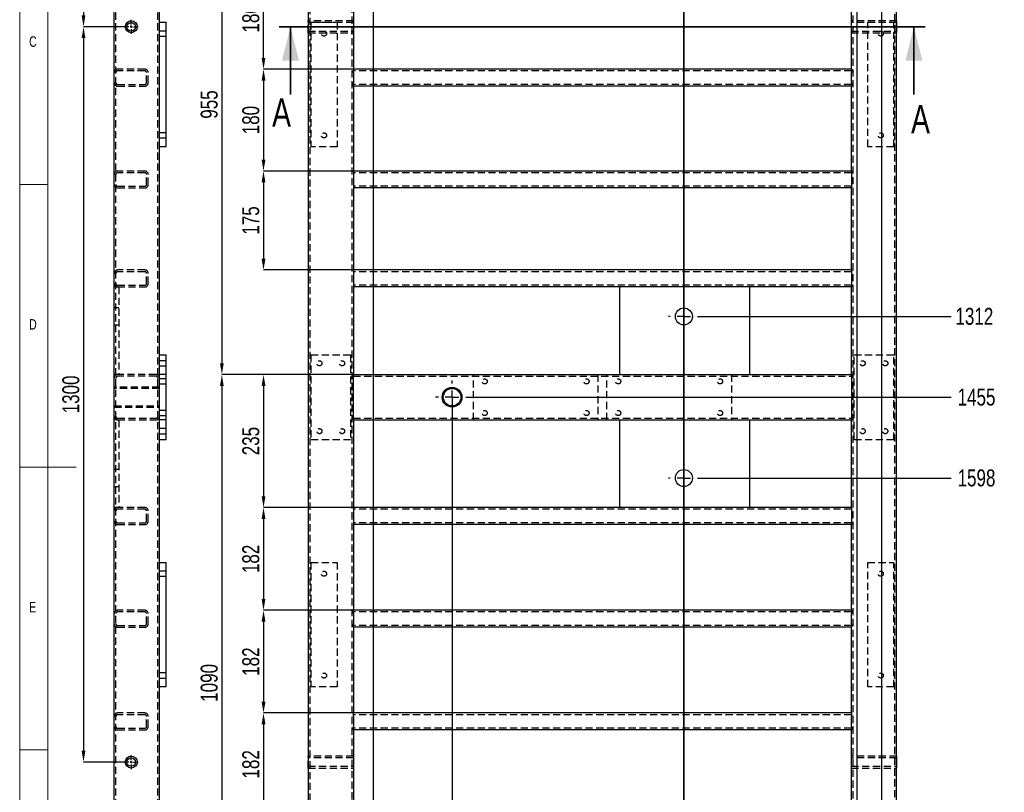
# Model space of a CAD drawing. Header units: millimetres. Extents: x 5 to 589, y 5 to 415.
# Tile 6 of 17: x 5 to 179, y 153 to 289. Entities that reach past the tile are written whole.
import ezdxf

# ---------------------------------------------------------------- set-up
doc = ezdxf.new("R2010")
doc.units = ezdxf.units.MM
doc.header["$PDSIZE"] = -1
doc.linetypes.add('CENTERX2', pattern=[20.32, 12.7, -2.54, 2.54, -2.54])
doc.linetypes.add('HIDDEN', pattern=[1.905, 1.27, -0.635])
for name, color, linetype in [('COTES', 1, 'Continuous'), ('NOTES', 6, 'Continuous'), ('TRAIT-MIXTES', 3, 'CENTERX2'), ('TRAIT-TIRET', 2, 'HIDDEN')]:
    doc.layers.add(name, color=color, linetype=linetype)
doc.layers.add('TRAIT-FORT', color=4, linetype='Continuous', lineweight=25)
doc.styles.add('SLDTEXTSTYLE0', font='TXT', dxfattribs={"width": 0.75})
doc.dimstyles.new('SLDDIMSTYLE1', dxfattribs={"dimtxt": 3, "dimasz": 2, "dimexe": 0, "dimexo": 0.0625, "dimgap": 0.75, "dimtad": 0, "dimtih": 1, "dimtoh": 1, "dimdec": 0, "dimlfac": 10, "dimrnd": 1e-09, "dimzin": 12, "dimdsep": 46, "dimtxsty": 'SLDTEXTSTYLE0', "dimsah": 1, "dimcen": 0.09, "dimadec": 0, "dimazin": 3, "dimtfac": 1, "dimtdec": 0, "dimtofl": 0, "dimtmove": 0, "dimatfit": 3, "dimfxl": 1, "dimfrac": 2, "dimtolj": 1, "dimtzin": 12, "dimarcsym": 0})
doc.dimstyles.new('SLDDIMSTYLE2', dxfattribs={"dimtxt": 3, "dimasz": 2, "dimexe": 0, "dimexo": 0.0625, "dimgap": 0.75, "dimtad": 1, "dimdec": 0, "dimlfac": 10, "dimrnd": 1e-09, "dimzin": 12, "dimdsep": 46, "dimtxsty": 'SLDTEXTSTYLE0', "dimsah": 1, "dimcen": 0.09, "dimadec": 0, "dimazin": 3, "dimtfac": 1, "dimtdec": 0, "dimtofl": 0, "dimtmove": 0, "dimatfit": 3, "dimfxl": 1, "dimfrac": 2, "dimtolj": 1, "dimtzin": 12, "dimarcsym": 0})

# ---------------------------------------------------------------- blocks, each defined once
blk = doc.blocks.new('_D_5')
at = {"layer": 'COTES', "color": 0, "lineweight": -2, "transparency": 16777216}
blk.add_line((125.14, 236.65), (169.6, 236.65), dxfattribs=at)
at = {"layer": 'Defpoints', "color": 0, "transparency": 16777216}
for p in [(159.98, 367.86), (125.08, 236.65), (169.6, 236.65)]:
    blk.add_point(p, dxfattribs=at)
at = {"layer": 'COTES', "color": 0, "transparency": 16777216, "insert": (173.72, 236.65), "char_height": 3, "attachment_point": 5, "style": 'SLDTEXTSTYLE0'}
blk.add_mtext('\\A1;1312', dxfattribs=at)
blk = doc.blocks.new('_D_6')
at = {"layer": 'COTES', "color": 0, "lineweight": -2, "transparency": 16777216}
blk.add_line((84.43, 222.37), (169.6, 222.37), dxfattribs=at)
at = {"layer": 'Defpoints', "color": 0, "transparency": 16777216}
for p in [(159.98, 367.86), (84.37, 222.37), (169.6, 222.37)]:
    blk.add_point(p, dxfattribs=at)
at = {"layer": 'COTES', "color": 0, "transparency": 16777216, "insert": (174.1, 222.37), "char_height": 3, "attachment_point": 5, "style": 'SLDTEXTSTYLE0'}
blk.add_mtext('\\A1;1455', dxfattribs=at)
blk = doc.blocks.new('_D_7')
at = {"layer": 'COTES', "color": 0, "lineweight": -2, "transparency": 16777216}
blk.add_line((125.14, 208.08), (169.6, 208.08), dxfattribs=at)
at = {"layer": 'Defpoints', "color": 0, "transparency": 16777216}
for p in [(159.98, 367.86), (125.08, 208.08), (169.6, 208.08)]:
    blk.add_point(p, dxfattribs=at)
at = {"layer": 'COTES', "color": 0, "transparency": 16777216, "insert": (174.1, 208.08), "char_height": 3, "attachment_point": 5, "style": 'SLDTEXTSTYLE0'}
blk.add_mtext('\\A1;1598', dxfattribs=at)
blk = doc.blocks.new('_D_8')
at = {"layer": 'COTES', "color": 0, "lineweight": -2, "transparency": 16777216}
blk.add_line((136.49, 113.29), (169.6, 113.29), dxfattribs=at)
at = {"layer": 'Defpoints', "color": 0, "transparency": 16777216}
for p in [(159.98, 367.86), (136.42, 113.29), (169.6, 113.29)]:
    blk.add_point(p, dxfattribs=at)
at = {"layer": 'COTES', "color": 0, "transparency": 16777216, "insert": (174.47, 113.29), "char_height": 3, "attachment_point": 5, "style": 'SLDTEXTSTYLE0'}
blk.add_mtext('\\A1;2546', dxfattribs=at)
blk = doc.blocks.new('_D_9')
at = {"layer": 'COTES', "color": 0, "lineweight": -2, "transparency": 16777216}
blk.add_line((160.04, 80.86), (169.6, 80.86), dxfattribs=at)
at = {"layer": 'Defpoints', "color": 0, "transparency": 16777216}
for p in [(159.98, 367.86), (159.98, 80.86), (169.6, 80.86)]:
    blk.add_point(p, dxfattribs=at)
at = {"layer": 'COTES', "color": 0, "transparency": 16777216, "insert": (174.28, 80.86), "char_height": 3, "attachment_point": 5, "style": 'SLDTEXTSTYLE0'}
blk.add_mtext('\\A1;2870', dxfattribs=at)
blk = doc.blocks.new('_D_11')
at = {"layer": 'COTES', "color": 0, "lineweight": -2, "transparency": 16777216}
blk.add_line((67.45, 317.55), (67.45, 69.67), dxfattribs=at)
at = {"layer": 'Defpoints', "color": 0, "transparency": 16777216}
for p in [(67.45, 317.62), (55.98, 80.86), (67.45, 69.67)]:
    blk.add_point(p, dxfattribs=at)
at = {"layer": 'COTES', "color": 0, "transparency": 16777216, "insert": (67.45, 66.67), "char_height": 3, "attachment_point": 5, "rotation": 90, "style": 'SLDTEXTSTYLE0'}
blk.add_mtext('\\A1;115', dxfattribs=at)
blk = doc.blocks.new('_D_12')
at = {"layer": 'COTES', "color": 0, "lineweight": -2, "transparency": 16777216}
blk.add_line((81.42, 222.3), (81.42, 69.67), dxfattribs=at)
at = {"layer": 'Defpoints', "color": 0, "transparency": 16777216}
for p in [(81.42, 222.37), (55.98, 80.86), (81.42, 69.67)]:
    blk.add_point(p, dxfattribs=at)
at = {"layer": 'COTES', "color": 0, "transparency": 16777216, "insert": (81.42, 65.92), "char_height": 3, "attachment_point": 5, "rotation": 90, "style": 'SLDTEXTSTYLE0'}
blk.add_mtext('\\A1;254', dxfattribs=at)
blk = doc.blocks.new('_D_15')
at = {"layer": 'COTES', "color": 0, "lineweight": -2, "transparency": 16777216}
for p, q in [((152.98, 346.26), (152.98, 77.67)), ((152.98, 77.67), (146.77, 73.67)), ((146.77, 73.67), (146.77, 69.67))]:
    blk.add_line(p, q, dxfattribs=at)
at = {"layer": 'Defpoints', "color": 0, "transparency": 16777216}
for p in [(152.98, 346.32), (55.98, 80.86), (146.77, 69.67)]:
    blk.add_point(p, dxfattribs=at)
at = {"layer": 'COTES', "color": 0, "transparency": 16777216, "insert": (146.77, 66.11), "char_height": 3, "attachment_point": 5, "rotation": 90, "style": 'SLDTEXTSTYLE0'}
blk.add_mtext('\\A1;970', dxfattribs=at)
blk = doc.blocks.new('_D_16')
at = {"layer": 'COTES', "color": 0, "lineweight": -2, "transparency": 16777216}
blk.add_line((157.3, 331.84), (157.3, 69.67), dxfattribs=at)
at = {"layer": 'Defpoints', "color": 0, "transparency": 16777216}
for p in [(157.3, 331.9), (55.98, 80.86), (157.3, 69.67)]:
    blk.add_point(p, dxfattribs=at)
at = {"layer": 'COTES', "color": 0, "transparency": 16777216, "insert": (157.3, 65.74), "char_height": 3, "attachment_point": 5, "rotation": 90, "style": 'SLDTEXTSTYLE0'}
blk.add_mtext('\\A1;1013', dxfattribs=at)
blk = doc.blocks.new('_D_19')
at = {"layer": 'COTES', "color": 0, "lineweight": -2, "transparency": 16777216}
for p, q in [((63.92, 321.86), (40.73, 321.86)), ((40.73, 319.86), (40.73, 228.36)), ((63.92, 226.36), (40.73, 226.36))]:
    blk.add_line(p, q, dxfattribs=at)
at = {"layer": 'COTES', "color": 0, "transparency": 16777216}
for points in [[(40.4, 319.86), (41.06, 319.86), (40.73, 321.86)], [(40.4, 228.36), (41.06, 228.36), (40.73, 226.36)]]:
    blk.add_solid(points, dxfattribs=at)
at = {"layer": 'Defpoints', "color": 0, "transparency": 16777216}
for p in [(63.98, 321.86), (40.73, 226.36), (63.98, 226.36)]:
    blk.add_point(p, dxfattribs=at)
at = {"layer": 'COTES', "color": 0, "transparency": 16777216, "insert": (36.98, 274.11), "char_height": 3, "attachment_point": 2, "rotation": 90, "style": 'SLDTEXTSTYLE0'}
blk.add_mtext('\\A1;955', dxfattribs=at)
blk = doc.blocks.new('_D_20')
at = {"layer": 'COTES', "color": 0, "lineweight": -2, "transparency": 16777216}
for p, q in [((63.92, 226.36), (40.73, 226.36)), ((40.73, 224.36), (40.73, 119.36)), ((63.92, 117.36), (40.73, 117.36))]:
    blk.add_line(p, q, dxfattribs=at)
at = {"layer": 'COTES', "color": 0, "transparency": 16777216}
for points in [[(40.4, 224.36), (41.06, 224.36), (40.73, 226.36)], [(40.4, 119.36), (41.06, 119.36), (40.73, 117.36)]]:
    blk.add_solid(points, dxfattribs=at)
at = {"layer": 'Defpoints', "color": 0, "transparency": 16777216}
for p in [(63.98, 226.36), (40.73, 117.36), (63.98, 117.36)]:
    blk.add_point(p, dxfattribs=at)
at = {"layer": 'COTES', "color": 0, "transparency": 16777216, "insert": (36.98, 171.86), "char_height": 3, "attachment_point": 2, "rotation": 90, "style": 'SLDTEXTSTYLE0'}
blk.add_mtext('\\A1;1090', dxfattribs=at)
blk = doc.blocks.new('_D_23')
at = {"layer": 'COTES', "color": 0, "lineweight": -2, "transparency": 16777216}
for p, q in [((63.92, 298.36), (48.09, 298.36)), ((48.09, 282.36), (48.09, 296.36)), ((63.92, 280.36), (48.09, 280.36))]:
    blk.add_line(p, q, dxfattribs=at)
at = {"layer": 'COTES', "color": 0, "transparency": 16777216}
for points in [[(47.76, 296.36), (48.43, 296.36), (48.09, 298.36)], [(47.76, 282.36), (48.43, 282.36), (48.09, 280.36)]]:
    blk.add_solid(points, dxfattribs=at)
at = {"layer": 'Defpoints', "color": 0, "transparency": 16777216}
for p in [(48.09, 298.36), (63.98, 298.36), (63.98, 280.36)]:
    blk.add_point(p, dxfattribs=at)
at = {"layer": 'COTES', "color": 0, "transparency": 16777216, "insert": (44.34, 289.36), "char_height": 3, "attachment_point": 2, "rotation": 90, "style": 'SLDTEXTSTYLE0'}
blk.add_mtext('\\A1;180', dxfattribs=at)
blk = doc.blocks.new('_D_24')
at = {"layer": 'COTES', "color": 0, "lineweight": -2, "transparency": 16777216}
for p, q in [((63.92, 280.36), (48.09, 280.36)), ((48.09, 278.36), (48.09, 264.36)), ((63.92, 262.36), (48.09, 262.36))]:
    blk.add_line(p, q, dxfattribs=at)
at = {"layer": 'COTES', "color": 0, "transparency": 16777216}
for points in [[(47.76, 278.36), (48.43, 278.36), (48.09, 280.36)], [(47.76, 264.36), (48.43, 264.36), (48.09, 262.36)]]:
    blk.add_solid(points, dxfattribs=at)
at = {"layer": 'Defpoints', "color": 0, "transparency": 16777216}
for p in [(63.98, 280.36), (48.09, 262.36), (63.98, 262.36)]:
    blk.add_point(p, dxfattribs=at)
at = {"layer": 'COTES', "color": 0, "transparency": 16777216, "insert": (44.34, 271.36), "char_height": 3, "attachment_point": 2, "rotation": 90, "style": 'SLDTEXTSTYLE0'}
blk.add_mtext('\\A1;180', dxfattribs=at)
blk = doc.blocks.new('_D_25')
at = {"layer": 'COTES', "color": 0, "lineweight": -2, "transparency": 16777216}
for p, q in [((63.92, 262.36), (48.09, 262.36)), ((48.09, 260.36), (48.09, 246.86)), ((63.92, 244.86), (48.09, 244.86))]:
    blk.add_line(p, q, dxfattribs=at)
at = {"layer": 'COTES', "color": 0, "transparency": 16777216}
for points in [[(47.76, 260.36), (48.43, 260.36), (48.09, 262.36)], [(47.76, 246.86), (48.43, 246.86), (48.09, 244.86)]]:
    blk.add_solid(points, dxfattribs=at)
at = {"layer": 'Defpoints', "color": 0, "transparency": 16777216}
for p in [(63.98, 262.36), (48.09, 244.86), (63.98, 244.86)]:
    blk.add_point(p, dxfattribs=at)
at = {"layer": 'COTES', "color": 0, "transparency": 16777216, "insert": (44.34, 253.61), "char_height": 3, "attachment_point": 2, "rotation": 90, "style": 'SLDTEXTSTYLE0'}
blk.add_mtext('\\A1;175', dxfattribs=at)
blk = doc.blocks.new('_D_26')
at = {"layer": 'COTES', "color": 0, "lineweight": -2, "transparency": 16777216}
for p, q in [((63.92, 226.36), (48.09, 226.36)), ((48.09, 224.36), (48.09, 204.86)), ((63.92, 202.86), (48.09, 202.86))]:
    blk.add_line(p, q, dxfattribs=at)
at = {"layer": 'COTES', "color": 0, "transparency": 16777216}
for points in [[(47.76, 224.36), (48.43, 224.36), (48.09, 226.36)], [(47.76, 204.86), (48.43, 204.86), (48.09, 202.86)]]:
    blk.add_solid(points, dxfattribs=at)
at = {"layer": 'Defpoints', "color": 0, "transparency": 16777216}
for p in [(63.98, 226.36), (48.09, 202.86), (63.98, 202.86)]:
    blk.add_point(p, dxfattribs=at)
at = {"layer": 'COTES', "color": 0, "transparency": 16777216, "insert": (44.34, 214.61), "char_height": 3, "attachment_point": 2, "rotation": 90, "style": 'SLDTEXTSTYLE0'}
blk.add_mtext('\\A1;235', dxfattribs=at)
blk = doc.blocks.new('_D_27')
at = {"layer": 'COTES', "color": 0, "lineweight": -2, "transparency": 16777216}
for p, q in [((63.92, 202.86), (48.09, 202.86)), ((48.09, 200.86), (48.09, 186.7)), ((63.92, 184.7), (48.09, 184.7))]:
    blk.add_line(p, q, dxfattribs=at)
at = {"layer": 'COTES', "color": 0, "transparency": 16777216}
for points in [[(47.76, 200.86), (48.43, 200.86), (48.09, 202.86)], [(47.76, 186.7), (48.43, 186.7), (48.09, 184.7)]]:
    blk.add_solid(points, dxfattribs=at)
at = {"layer": 'Defpoints', "color": 0, "transparency": 16777216}
for p in [(63.98, 202.86), (48.09, 184.7), (63.98, 184.7)]:
    blk.add_point(p, dxfattribs=at)
at = {"layer": 'COTES', "color": 0, "transparency": 16777216, "insert": (44.34, 193.78), "char_height": 3, "attachment_point": 2, "rotation": 90, "style": 'SLDTEXTSTYLE0'}
blk.add_mtext('\\A1;182', dxfattribs=at)
blk = doc.blocks.new('_D_28')
at = {"layer": 'COTES', "color": 0, "lineweight": -2, "transparency": 16777216}
for p, q in [((63.92, 184.7), (48.09, 184.7)), ((48.09, 182.7), (48.09, 168.54)), ((63.92, 166.54), (48.09, 166.54))]:
    blk.add_line(p, q, dxfattribs=at)
at = {"layer": 'COTES', "color": 0, "transparency": 16777216}
for points in [[(47.76, 182.7), (48.43, 182.7), (48.09, 184.7)], [(47.76, 168.54), (48.43, 168.54), (48.09, 166.54)]]:
    blk.add_solid(points, dxfattribs=at)
at = {"layer": 'Defpoints', "color": 0, "transparency": 16777216}
for p in [(63.98, 184.7), (48.09, 166.54), (63.98, 166.54)]:
    blk.add_point(p, dxfattribs=at)
at = {"layer": 'COTES', "color": 0, "transparency": 16777216, "insert": (44.34, 175.62), "char_height": 3, "attachment_point": 2, "rotation": 90, "style": 'SLDTEXTSTYLE0'}
blk.add_mtext('\\A1;182', dxfattribs=at)
blk = doc.blocks.new('_D_29')
at = {"layer": 'COTES', "color": 0, "lineweight": -2, "transparency": 16777216}
for p, q in [((63.92, 166.54), (48.09, 166.54)), ((48.09, 164.54), (48.09, 150.38)), ((63.92, 148.38), (48.09, 148.38))]:
    blk.add_line(p, q, dxfattribs=at)
at = {"layer": 'COTES', "color": 0, "transparency": 16777216}
for points in [[(47.76, 164.54), (48.43, 164.54), (48.09, 166.54)], [(47.76, 150.38), (48.43, 150.38), (48.09, 148.38)]]:
    blk.add_solid(points, dxfattribs=at)
at = {"layer": 'Defpoints', "color": 0, "transparency": 16777216}
for p in [(63.98, 166.54), (48.09, 148.38), (63.98, 148.38)]:
    blk.add_point(p, dxfattribs=at)
at = {"layer": 'COTES', "color": 0, "transparency": 16777216, "insert": (44.34, 157.46), "char_height": 3, "attachment_point": 2, "rotation": 90, "style": 'SLDTEXTSTYLE0'}
blk.add_mtext('\\A1;182', dxfattribs=at)
blk = doc.blocks.new('SW_CENTERMARKSYMBOL_5')
at = {"layer": 'TRAIT-MIXTES', "color": 0}
for p, q in [((0, 2.4), (0, 2.7)), ((-2.4, 0), (-2.7, 0)), ((0, 0), (-1.2, 0)), ((0, 0), (0, 1.2)), ((0, 0), (0, -1.2)), ((0, 0), (1.2, 0)), ((2.4, 0), (2.7, 0)), ((0, -2.4), (0, -2.7))]:
    blk.add_line(p, q, dxfattribs=at)
blk = doc.blocks.new('SW_CENTERMARKSYMBOL_6')
at = {"layer": 'TRAIT-MIXTES', "color": 0}
for p, q in [((0, 2.4), (0, 2.7)), ((-2.4, 0), (-2.7, 0)), ((0, 0), (-1.2, 0)), ((0, 0), (0, 1.2)), ((0, 0), (0, -1.2)), ((0, 0), (1.2, 0)), ((2.4, 0), (2.7, 0)), ((0, -2.4), (0, -2.7))]:
    blk.add_line(p, q, dxfattribs=at)
blk = doc.blocks.new('SW_CENTERMARKSYMBOL_7')
at = {"layer": 'TRAIT-MIXTES', "color": 0}
for p, q in [((0, 2.4), (0, 2.95)), ((-2.4, 0), (-2.95, 0)), ((0, 0), (-1.2, 0)), ((0, 0), (0, 1.2)), ((0, 0), (0, -1.2)), ((0, 0), (1.2, 0)), ((2.4, 0), (2.95, 0)), ((0, -2.4), (0, -2.95))]:
    blk.add_line(p, q, dxfattribs=at)
blk = doc.blocks.new('_D_85')
at = {"layer": 'COTES', "color": 0, "lineweight": -2, "transparency": 16777216}
for p, q in [((23.4, 287.86), (16.28, 287.86)), ((16.28, 285.86), (16.28, 159.86)), ((23.4, 157.86), (16.28, 157.86))]:
    blk.add_line(p, q, dxfattribs=at)
at = {"layer": 'COTES', "color": 0, "transparency": 16777216}
for points in [[(15.95, 285.86), (16.61, 285.86), (16.28, 287.86)], [(15.95, 159.86), (16.61, 159.86), (16.28, 157.86)]]:
    blk.add_solid(points, dxfattribs=at)
at = {"layer": 'Defpoints', "color": 0, "transparency": 16777216}
for p in [(23.46, 287.86), (16.28, 157.86), (23.46, 157.86)]:
    blk.add_point(p, dxfattribs=at)
at = {"layer": 'COTES', "color": 0, "transparency": 16777216, "insert": (12.53, 222.86), "char_height": 3, "attachment_point": 2, "rotation": 90, "style": 'SLDTEXTSTYLE0'}
blk.add_mtext('\\A1;1300', dxfattribs=at)
blk = doc.blocks.new('_D_86')
at = {"layer": 'COTES', "color": 0, "lineweight": -2, "transparency": 16777216}
for p, q in [((22.25, 367.86), (16.28, 367.86)), ((16.28, 365.86), (16.28, 289.86)), ((23.4, 287.86), (16.28, 287.86))]:
    blk.add_line(p, q, dxfattribs=at)
at = {"layer": 'COTES', "color": 0, "transparency": 16777216}
for points in [[(15.95, 365.86), (16.61, 365.86), (16.28, 367.86)], [(15.95, 289.86), (16.61, 289.86), (16.28, 287.86)]]:
    blk.add_solid(points, dxfattribs=at)
at = {"layer": 'Defpoints', "color": 0, "transparency": 16777216}
for p in [(22.31, 367.86), (16.28, 287.86), (23.46, 287.86)]:
    blk.add_point(p, dxfattribs=at)
at = {"layer": 'COTES', "color": 0, "transparency": 16777216, "insert": (12.53, 327.86), "char_height": 3, "attachment_point": 2, "rotation": 90, "style": 'SLDTEXTSTYLE0'}
blk.add_mtext('\\A1;800', dxfattribs=at)
blk = doc.blocks.new('SW_CENTERMARKSYMBOL_36')
at = {"layer": 'TRAIT-MIXTES', "color": 0}
for p, q in [((-0.4, 0), (-1.25, 0)), ((0, 0), (-0.2, 0)), ((0, 0.4), (0, 1.25)), ((0, 0), (0, 0.2)), ((0, 0), (0, -0.2)), ((0, 0), (0.2, 0)), ((0.4, 0), (1.25, 0)), ((0, -0.4), (0, -1.25))]:
    blk.add_line(p, q, dxfattribs=at)
blk = doc.blocks.new('SW_CENTERMARKSYMBOL_37')
at = {"layer": 'TRAIT-MIXTES', "color": 0}
for p, q in [((-0.4, 0), (-1.25, 0)), ((0, 0), (-0.2, 0)), ((0, 0.4), (0, 1.25)), ((0, 0), (0, 0.2)), ((0, 0), (0, -0.2)), ((0, 0), (0.2, 0)), ((0.4, 0), (1.25, 0)), ((0, -0.4), (0, -1.25))]:
    blk.add_line(p, q, dxfattribs=at)

msp = doc.modelspace()

# ---------------------------------------------------------------- linework, layer by layer
at = {"lineweight": 18}
for p, q in [((5, 415), (5, 5)), ((10, 410), (10, 10)), ((10, 260), (5, 260)), ((5, 210), (15, 210)), ((10, 160), (5, 160))]:
    msp.add_line(p, q, dxfattribs=at)
at = {"lineweight": 35}
for p, q in [((122.38, 372.48), (122.38, 75.57)), ((165.04, 287.86), (50.86, 287.86)), ((52.86, 275.86), (52.86, 287.86)), ((163.04, 275.86), (163.04, 287.86))]:
    msp.add_line(p, q, dxfattribs=at)
for points in [[(52.86, 287.86), (51.36, 281.86), (54.36, 281.86)], [(163.04, 287.86), (161.54, 281.86), (164.54, 281.86)]]:
    msp.add_solid(points, dxfattribs=at)
at = {"layer": 'TRAIT-FORT', "lineweight": 25}
for p, q in [((21.71, 81.46), (21.71, 367.26)), ((55.98, 367.86), (55.98, 80.86)), ((159.98, 80.86), (159.98, 367.86)), ((29.71, 288.66), (29.71, 310.36)), ((63.98, 295.36), (63.98, 280.36)), ((151.98, 280.36), (151.98, 295.36)), ((29.71, 288.66), (30.91, 288.66)), ((29.71, 266.66), (29.71, 288.66)), ((30.91, 266.66), (30.91, 288.66)), ((151.98, 280.36), (63.98, 280.36)), ((63.98, 279.76), (63.98, 280.36)), ((151.98, 280.36), (151.98, 279.76)), ((63.98, 279.76), (63.98, 277.96)), ((151.98, 277.96), (151.98, 279.76)), ((63.98, 277.36), (63.98, 277.96)), ((63.98, 277.36), (63.98, 262.36)), ((151.98, 277.36), (63.98, 277.36)), ((151.98, 277.96), (151.98, 277.36)), ((151.98, 262.36), (151.98, 277.36)), ((30.91, 266.66), (29.71, 266.66)), ((29.71, 229.86), (29.71, 266.66)), ((151.98, 262.36), (63.98, 262.36)), ((63.98, 262.36), (63.98, 261.76)), ((63.98, 261.76), (63.98, 259.96)), ((151.98, 262.36), (151.98, 261.76)), ((151.98, 261.76), (151.98, 259.96)), ((63.98, 259.96), (63.98, 259.36)), ((63.98, 259.36), (63.98, 244.86)), ((151.98, 259.36), (63.98, 259.36)), ((151.98, 259.96), (151.98, 259.36)), ((151.98, 244.86), (151.98, 259.36)), ((151.98, 244.86), (63.98, 244.86)), ((63.98, 244.86), (63.98, 244.26)), ((63.98, 244.26), (63.98, 242.46)), ((151.98, 244.86), (151.98, 244.26)), ((151.98, 244.26), (151.98, 242.46)), ((63.98, 242.46), (63.98, 241.86)), ((151.98, 242.46), (151.98, 241.86)), ((63.98, 241.86), (63.98, 226.36)), ((110.98, 241.86), (63.98, 241.86)), ((133.98, 241.86), (110.98, 241.86)), ((110.98, 241.86), (110.98, 226.36)), ((151.98, 241.86), (133.98, 241.86)), ((133.98, 241.86), (133.98, 226.36)), ((151.98, 226.36), (151.98, 241.86)), ((29.71, 214.86), (29.71, 229.86)), ((29.71, 229.86), (30.91, 229.86)), ((30.91, 214.86), (30.91, 229.86)), ((63.98, 226.36), (110.98, 226.36)), ((63.98, 225.76), (63.98, 226.36)), ((110.98, 226.36), (133.98, 226.36)), ((133.98, 226.36), (151.98, 226.36)), ((151.98, 226.36), (151.98, 225.76)), ((63.98, 218.96), (63.98, 225.76)), ((151.98, 225.76), (151.98, 218.96)), ((63.98, 218.36), (63.98, 218.96)), ((63.98, 218.36), (110.98, 218.36)), ((63.98, 218.36), (63.98, 202.86)), ((110.98, 218.36), (110.98, 202.86)), ((110.98, 218.36), (133.98, 218.36)), ((133.98, 218.36), (151.98, 218.36)), ((133.98, 218.36), (133.98, 202.86)), ((151.98, 218.96), (151.98, 218.36)), ((151.98, 202.86), (151.98, 218.36)), ((30.91, 214.86), (29.71, 214.86)), ((29.71, 193.16), (29.71, 214.86)), ((110.98, 202.86), (63.98, 202.86)), ((63.98, 202.86), (63.98, 202.26)), ((63.98, 202.26), (63.98, 200.46)), ((133.98, 202.86), (110.98, 202.86)), ((151.98, 202.86), (133.98, 202.86)), ((151.98, 202.86), (151.98, 202.26)), ((151.98, 202.26), (151.98, 200.46)), ((63.98, 200.46), (63.98, 199.86)), ((151.98, 200.46), (151.98, 199.86)), ((63.98, 199.86), (63.98, 184.7)), ((151.98, 199.86), (63.98, 199.86)), ((151.98, 184.7), (151.98, 199.86)), ((29.71, 193.16), (30.91, 193.16)), ((29.71, 171.16), (29.71, 193.16)), ((30.91, 171.16), (30.91, 193.16)), ((151.98, 184.7), (63.98, 184.7)), ((63.98, 184.1), (63.98, 184.7)), ((151.98, 184.7), (151.98, 184.1)), ((63.98, 184.1), (63.98, 182.3)), ((151.98, 182.3), (151.98, 184.1)), ((63.98, 181.7), (63.98, 182.3)), ((63.98, 181.7), (63.98, 166.54)), ((151.98, 181.7), (63.98, 181.7)), ((151.98, 182.3), (151.98, 181.7)), ((151.98, 166.54), (151.98, 181.7)), ((30.91, 171.16), (29.71, 171.16)), ((29.71, 136.06), (29.71, 171.16)), ((151.98, 166.54), (63.98, 166.54)), ((63.98, 165.94), (63.98, 166.54)), ((63.98, 165.94), (63.98, 164.14)), ((151.98, 166.54), (151.98, 165.94)), ((151.98, 164.14), (151.98, 165.94)), ((63.98, 163.54), (63.98, 164.14)), ((151.98, 164.14), (151.98, 163.54)), ((63.98, 163.54), (63.98, 148.38)), ((151.98, 163.54), (63.98, 163.54)), ((151.98, 148.38), (151.98, 163.54))]:
    msp.add_line(p, q, dxfattribs=at)
for centre, radius in [((24.71, 287.86), 1.05), ((24.71, 287.86), 0.75), ((122.38, 236.65), 1.5), ((81.42, 222.37), 1.75), ((81.42, 222.37), 1.55), ((122.38, 208.08), 1.5), ((24.71, 157.86), 1.05), ((24.71, 157.86), 0.75)]:
    msp.add_circle(centre, radius, dxfattribs=at)
at = {"layer": 'TRAIT-TIRET'}
for p, q in [((22.01, 81.46), (22.01, 367.26)), ((29.41, 81.46), (29.41, 367.26)), ((56.28, 367.56), (56.28, 81.16)), ((159.68, 81.16), (159.68, 367.56)), ((63.68, 360.16), (63.68, 88.56)), ((152.28, 88.56), (152.28, 347.67)), ((55.98, 286.81), (55.98, 288.91)), ((63.98, 288.91), (55.98, 288.91)), ((56.28, 288.91), (55.98, 288.91)), ((63.98, 288.91), (63.68, 288.91)), ((159.98, 288.91), (151.98, 288.91)), ((152.28, 288.91), (151.98, 288.91)), ((159.98, 288.91), (159.68, 288.91)), ((159.98, 288.91), (159.98, 287.86)), ((63.98, 288.61), (55.98, 288.61)), ((56.48, 288.66), (61.08, 288.66)), ((56.48, 288.66), (56.48, 266.66)), ((61.08, 288.66), (61.08, 266.66)), ((159.98, 288.61), (151.98, 288.61)), ((154.88, 266.66), (154.88, 288.66)), ((154.88, 288.66), (159.48, 288.66)), ((159.48, 266.66), (159.48, 288.66)), ((159.98, 287.86), (159.98, 286.81)), ((30.91, 287.11), (29.71, 287.11)), ((29.71, 286.21), (30.91, 286.21)), ((55.98, 287.11), (63.98, 287.11)), ((55.98, 286.81), (63.98, 286.81)), ((55.98, 286.81), (56.28, 286.81)), ((63.68, 286.81), (63.98, 286.81)), ((151.98, 287.11), (159.98, 287.11)), ((151.98, 286.81), (159.98, 286.81)), ((151.98, 286.81), (152.28, 286.81)), ((159.68, 286.81), (159.98, 286.81)), ((27.11, 280.36), (22.31, 280.36)), ((27.11, 280.06), (22.31, 280.06)), ((27.41, 277.96), (27.41, 279.76)), ((27.71, 277.96), (27.71, 279.76)), ((151.98, 280.06), (63.98, 280.06)), ((22.31, 277.66), (27.11, 277.66)), ((22.31, 277.36), (27.11, 277.36)), ((151.98, 277.66), (63.98, 277.66)), ((30.91, 269.11), (29.71, 269.11)), ((29.71, 268.21), (30.91, 268.21)), ((61.08, 266.66), (56.48, 266.66)), ((159.48, 266.66), (154.88, 266.66)), ((27.11, 262.36), (22.31, 262.36)), ((27.11, 262.06), (22.31, 262.06)), ((27.41, 259.96), (27.41, 261.76)), ((27.71, 259.96), (27.71, 261.76)), ((151.98, 262.06), (63.98, 262.06)), ((22.31, 259.66), (27.11, 259.66)), ((22.31, 259.36), (27.11, 259.36)), ((151.98, 259.66), (63.98, 259.66)), ((27.11, 244.86), (22.31, 244.86)), ((27.11, 244.56), (22.31, 244.56)), ((27.41, 242.46), (27.41, 244.26)), ((27.71, 242.46), (27.71, 244.26)), ((151.98, 244.56), (63.98, 244.56)), ((22.31, 242.16), (27.11, 242.16)), ((151.98, 242.16), (63.98, 242.16)), ((22.31, 241.86), (21.71, 241.86)), ((22.31, 241.86), (27.11, 241.86)), ((22.51, 241.86), (22.51, 226.36)), ((22.51, 238.15), (21.71, 238.15)), ((21.71, 235.15), (22.51, 235.15)), ((56.48, 229.86), (56.48, 214.86)), ((56.48, 229.86), (63.48, 229.86)), ((63.48, 229.86), (63.48, 214.86)), ((152.48, 214.86), (152.48, 229.86)), ((152.48, 229.86), (159.48, 229.86)), ((159.48, 214.86), (159.48, 229.86)), ((30.91, 228.81), (29.71, 228.81)), ((22.31, 226.36), (21.71, 226.36)), ((29.11, 226.36), (22.31, 226.36)), ((29.71, 227.91), (30.91, 227.91)), ((30.91, 226.36), (29.71, 226.36)), ((85.18, 218.36), (85.18, 226.36)), ((107.18, 226.36), (107.18, 218.36)), ((108.78, 218.36), (108.78, 226.36)), ((130.78, 226.36), (130.78, 218.36)), ((29.11, 226.06), (22.31, 226.06)), ((30.91, 225.61), (29.71, 225.61)), ((29.71, 224.71), (30.91, 224.71)), ((63.98, 226.06), (151.98, 226.06)), ((29.71, 224.12), (21.71, 224.12)), ((22.01, 224.12), (21.71, 224.12)), ((29.71, 223.92), (21.71, 223.92)), ((29.71, 224.12), (29.41, 224.12)), ((21.71, 220.82), (29.71, 220.82)), ((21.71, 220.62), (29.71, 220.62)), ((21.71, 220.62), (22.01, 220.62)), ((29.41, 220.62), (29.71, 220.62)), ((30.91, 220.01), (29.71, 220.01)), ((22.31, 218.36), (21.71, 218.36)), ((22.31, 218.66), (29.11, 218.66)), ((22.31, 218.36), (29.11, 218.36)), ((22.51, 218.36), (22.51, 202.86)), ((29.71, 219.11), (30.91, 219.11)), ((30.91, 218.36), (29.71, 218.36)), ((63.98, 218.66), (151.98, 218.66)), ((30.91, 216.81), (29.71, 216.81)), ((29.71, 215.91), (30.91, 215.91)), ((63.48, 214.86), (56.48, 214.86)), ((159.48, 214.86), (152.48, 214.86)), ((22.51, 209.58), (21.71, 209.58)), ((21.71, 206.58), (22.51, 206.58)), ((22.31, 202.86), (21.71, 202.86)), ((27.11, 202.86), (22.31, 202.86)), ((27.11, 202.56), (22.31, 202.56)), ((27.41, 200.46), (27.41, 202.26)), ((27.71, 200.46), (27.71, 202.26)), ((151.98, 202.56), (63.98, 202.56)), ((22.31, 200.16), (27.11, 200.16)), ((151.98, 200.16), (63.98, 200.16)), ((22.31, 199.86), (27.11, 199.86)), ((56.48, 193.16), (61.08, 193.16)), ((56.48, 193.16), (56.48, 171.16)), ((61.08, 193.16), (61.08, 171.16)), ((154.88, 171.16), (154.88, 193.16)), ((154.88, 193.16), (159.48, 193.16)), ((159.48, 171.16), (159.48, 193.16)), ((30.91, 191.61), (29.71, 191.61)), ((29.71, 190.71), (30.91, 190.71)), ((27.11, 184.7), (22.31, 184.7)), ((27.11, 184.4), (22.31, 184.4)), ((27.41, 182.3), (27.41, 184.1)), ((27.71, 182.3), (27.71, 184.1)), ((151.98, 184.4), (63.98, 184.4)), ((22.31, 182), (27.11, 182)), ((22.31, 181.7), (27.11, 181.7)), ((151.98, 182), (63.98, 182)), ((30.91, 173.61), (29.71, 173.61)), ((29.71, 172.71), (30.91, 172.71)), ((61.08, 171.16), (56.48, 171.16)), ((159.48, 171.16), (154.88, 171.16)), ((27.11, 166.54), (22.31, 166.54)), ((27.11, 166.24), (22.31, 166.24)), ((27.41, 164.14), (27.41, 165.94)), ((27.71, 164.14), (27.71, 165.94)), ((151.98, 166.24), (63.98, 166.24)), ((22.31, 163.84), (27.11, 163.84)), ((151.98, 163.84), (63.98, 163.84)), ((22.31, 163.54), (27.11, 163.54)), ((55.98, 156.81), (55.98, 158.91)), ((63.98, 158.91), (55.98, 158.91)), ((56.28, 158.91), (55.98, 158.91)), ((63.98, 158.61), (55.98, 158.61)), ((63.98, 158.91), (63.68, 158.91)), ((159.98, 158.91), (151.98, 158.91)), ((152.28, 158.91), (151.98, 158.91)), ((159.98, 158.61), (151.98, 158.61)), ((159.98, 158.91), (159.68, 158.91)), ((159.98, 158.91), (159.98, 157.86)), ((55.98, 157.11), (63.98, 157.11)), ((55.98, 156.81), (63.98, 156.81)), ((55.98, 156.81), (56.28, 156.81)), ((63.68, 156.81), (63.98, 156.81)), ((151.98, 157.11), (159.98, 157.11)), ((151.98, 156.81), (159.98, 156.81)), ((151.98, 156.81), (152.28, 156.81)), ((159.68, 156.81), (159.98, 156.81)), ((159.98, 157.86), (159.98, 156.81))]:
    msp.add_line(p, q, dxfattribs=at)
for centre in [(58.78, 286.66), (157.18, 286.66), (58.78, 268.66), (157.18, 268.66), (57.98, 228.36), (61.98, 228.36), (153.98, 228.36), (157.98, 228.36), (87.18, 225.16), (105.18, 225.16), (110.78, 225.16), (128.78, 225.16), (87.18, 219.56), (105.18, 219.56), (110.78, 219.56), (128.78, 219.56), (57.98, 216.36), (61.98, 216.36), (153.98, 216.36), (157.98, 216.36), (58.78, 191.16), (157.18, 191.16), (58.78, 173.16), (157.18, 173.16)]:
    msp.add_circle(centre, 0.45, dxfattribs=at)
for centre, radius, start, end in [((22.31, 279.76), 0.6, 90, 180), ((27.11, 279.76), 0.6, 0, 90), ((22.31, 279.76), 0.3, 90, 180), ((27.11, 279.76), 0.3, 0, 90), ((22.31, 277.96), 0.6, 180, 270), ((22.31, 277.96), 0.3, 180, 270), ((27.11, 277.96), 0.6, 270, 0), ((27.11, 277.96), 0.3, 270, 0), ((22.31, 261.76), 0.6, 90, 180), ((22.31, 261.76), 0.3, 90, 180), ((27.11, 261.76), 0.6, 0, 90), ((27.11, 261.76), 0.3, 0, 90), ((22.31, 259.96), 0.6, 180, 270), ((22.31, 259.96), 0.3, 180, 270), ((27.11, 259.96), 0.3, 270, 0), ((27.11, 259.96), 0.6, 270, 0), ((22.31, 244.26), 0.6, 90, 180), ((22.31, 244.26), 0.3, 90, 180), ((27.11, 244.26), 0.6, 0, 90), ((27.11, 244.26), 0.3, 0, 90), ((22.31, 242.46), 0.6, 180, 270), ((22.31, 242.46), 0.3, 180, 270), ((27.11, 242.46), 0.3, 270, 0), ((27.11, 242.46), 0.6, 270, 0), ((22.31, 225.76), 0.6, 90, 180), ((29.11, 225.76), 0.6, 0, 90), ((22.31, 225.76), 0.3, 90, 180), ((29.11, 225.76), 0.3, 0, 90), ((22.31, 218.96), 0.6, 180, 270), ((22.31, 218.96), 0.3, 180, 270), ((29.11, 218.96), 0.3, 270, 0), ((29.11, 218.96), 0.6, 270, 0), ((22.31, 202.26), 0.6, 90, 180), ((22.31, 202.26), 0.3, 90, 180), ((27.11, 202.26), 0.6, 0, 90), ((27.11, 202.26), 0.3, 0, 90), ((22.31, 200.46), 0.6, 180, 270), ((22.31, 200.46), 0.3, 180, 270), ((27.11, 200.46), 0.6, 270, 0), ((27.11, 200.46), 0.3, 270, 0), ((22.31, 184.1), 0.6, 90, 180), ((27.11, 184.1), 0.6, 0, 90), ((22.31, 184.1), 0.3, 90, 180), ((27.11, 184.1), 0.3, 0, 90), ((22.31, 182.3), 0.6, 180, 270), ((22.31, 182.3), 0.3, 180, 270), ((27.11, 182.3), 0.3, 270, 0), ((27.11, 182.3), 0.6, 270, 0), ((22.31, 165.94), 0.6, 90, 180), ((22.31, 165.94), 0.3, 90, 180), ((27.11, 165.94), 0.6, 0, 90), ((27.11, 165.94), 0.3, 0, 90), ((22.31, 164.14), 0.6, 180, 270), ((22.31, 164.14), 0.3, 180, 270), ((27.11, 164.14), 0.6, 270, 0), ((27.11, 164.14), 0.3, 270, 0)]:
    msp.add_arc(centre, radius, start, end, dxfattribs=at)

# ---------------------------------------------------------------- block references
at = {"layer": 'TRAIT-MIXTES'}
for name, p in [('SW_CENTERMARKSYMBOL_37', (24.71, 287.86)), ('SW_CENTERMARKSYMBOL_5', (122.38, 236.65)), ('SW_CENTERMARKSYMBOL_7', (81.42, 222.37)), ('SW_CENTERMARKSYMBOL_6', (122.38, 208.08)), ('SW_CENTERMARKSYMBOL_36', (24.71, 157.86))]:
    msp.add_blockref(name, p, dxfattribs=at)

# ---------------------------------------------------------------- texts
at = {"char_height": 5, "attachment_point": 1, "style": 'SLDTEXTSTYLE0'}
for insert in [(49.61, 275.18), (162.53, 274.01)]:
    msp.add_mtext('A', dxfattribs=dict(at, insert=insert))
at = {"layer": 'NOTES', "char_height": 1.85, "attachment_point": 1, "style": 'SLDTEXTSTYLE0'}
for s, insert in [('C', (6.67, 286.17)), ('D', (6.67, 236.17)), ('E', (6.67, 186.17))]:
    msp.add_mtext(s, dxfattribs=dict(at, insert=insert))

# ---------------------------------------------------------------- dimensions: what is measured, and where the dimension line sits
at = {"layer": 'COTES'}
for base, p1, p2, picture, middle in [((16.28, 287.86), (22.31, 367.86), (23.46, 287.86), '_D_86', (16.28, 327.86)), ((40.73, 226.36), (63.98, 321.86), (63.98, 226.36), '_D_19', (40.73, 274.11)), ((48.09, 298.36), (63.98, 280.36), (63.98, 298.36), '_D_23', (48.09, 289.36)), ((16.28, 157.86), (23.46, 287.86), (23.46, 157.86), '_D_85', (16.28, 222.86)), ((48.09, 262.36), (63.98, 280.36), (63.98, 262.36), '_D_24', (48.09, 271.36)), ((48.09, 244.86), (63.98, 262.36), (63.98, 244.86), '_D_25', (48.09, 253.61)), ((40.73, 117.36), (63.98, 226.36), (63.98, 117.36), '_D_20', (40.73, 171.86)), ((48.09, 202.86), (63.98, 226.36), (63.98, 202.86), '_D_26', (48.09, 214.61)), ((48.09, 184.7), (63.98, 202.86), (63.98, 184.7), '_D_27', (48.09, 193.78)), ((48.09, 166.54), (63.98, 184.7), (63.98, 166.54), '_D_28', (48.09, 175.62)), ((48.09, 148.38), (63.98, 166.54), (63.98, 148.38), '_D_29', (48.09, 157.46))]:
    dim = msp.add_linear_dim(base=base, p1=p1, p2=p2, angle=90, dimstyle='SLDDIMSTYLE2', dxfattribs=at)
    dim.commit()
    dim.dimension.update_dxf_attribs({"geometry": picture, "text_midpoint": middle, "dimtype": 160})
for feature_location, offset, dtype, origin, picture, middle in [((84.37, 222.37), (85.23, 0), 0, (159.98, 367.86), '_D_6', (174.1, 222.37)), ((125.08, 236.65), (44.52, 0), 0, (159.98, 367.86), '_D_5', (173.72, 236.65)), ((125.08, 208.08), (44.52, 0), 0, (159.98, 367.86), '_D_7', (174.1, 208.08)), ((136.42, 113.29), (33.17, 0), 0, (159.98, 367.86), '_D_8', (174.47, 113.29)), ((159.98, 80.86), (9.62, 0), 0, (159.98, 367.86), '_D_9', (174.28, 80.86)), ((152.98, 346.32), (-6.21, -276.65), 1, (55.98, 80.86), '_D_15', (146.77, 66.11)), ((157.3, 331.9), (0, -262.23), 1, (55.98, 80.86), '_D_16', (157.3, 65.74)), ((67.45, 317.62), (0, -247.94), 1, (55.98, 80.86), '_D_11', (67.45, 66.67)), ((81.42, 222.37), (0, -152.69), 1, (55.98, 80.86), '_D_12', (81.42, 65.92))]:
    dim = msp.add_ordinate_dim(feature_location=feature_location, offset=offset, dtype=dtype, origin=origin, dimstyle='SLDDIMSTYLE1', dxfattribs=at)
    dim.commit()
    dim.dimension.update_dxf_attribs({"geometry": picture, "text_midpoint": middle})

doc.saveas('drawing.dxf')
